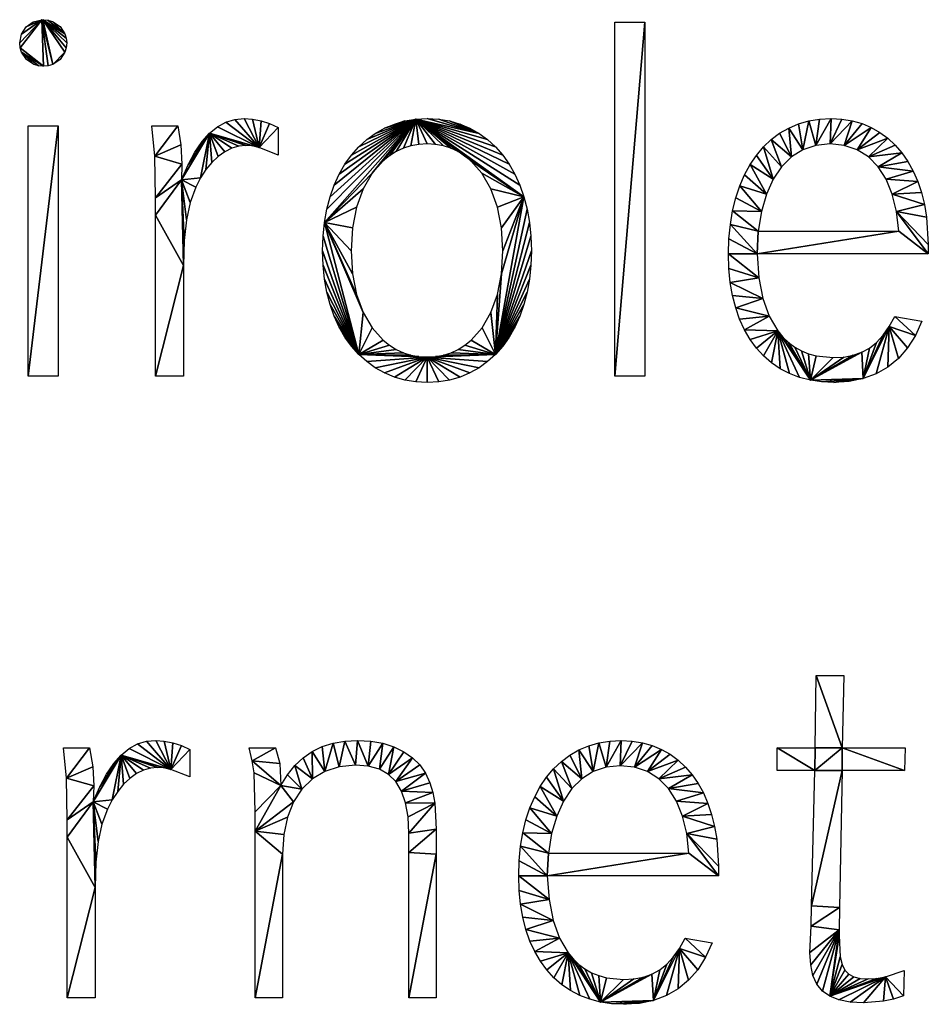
# Model space of a CAD drawing. Header units: millimetres. Extents: x 173.076 to 173.709, y 137.373 to 138.169.
# Tile 2 of 4: x 173.242 to 173.389, y 137.373 to 137.531. Entities that reach past the tile are written whole.
import ezdxf

# ---------------------------------------------------------------- set-up
doc = ezdxf.new("R2010")
doc.units = ezdxf.units.MM

msp = doc.modelspace()

# ---------------------------------------------------------------- linework, layer by layer
for points in [[(173.24205, 137.52681), (173.24198, 137.52759), (173.24556, 137.53134)], [(173.24198, 137.52759), (173.24225, 137.52903), (173.24556, 137.53134)], [(173.24581, 137.52384), (173.24205, 137.52681), (173.24556, 137.53134)], [(173.24225, 137.52903), (173.243, 137.5302), (173.24556, 137.53134)], [(173.243, 137.5302), (173.24413, 137.53101), (173.24556, 137.53134)], [(173.2473, 137.52412), (173.24556, 137.53134), (173.24573, 137.53134)], [(173.24659, 137.52391), (173.24556, 137.53134), (173.2473, 137.52412)], [(173.24581, 137.52384), (173.24556, 137.53134), (173.24659, 137.52391)], [(173.2473, 137.52412), (173.24573, 137.53134), (173.24928, 137.5261)], [(173.24928, 137.5261), (173.24573, 137.53134), (173.24949, 137.52681)], [(173.24949, 137.52681), (173.24573, 137.53134), (173.24956, 137.52759)], [(173.24956, 137.52759), (173.24573, 137.53134), (173.24949, 137.52836)], [(173.24949, 137.52836), (173.24573, 137.53134), (173.24928, 137.52908)], [(173.24928, 137.52908), (173.24573, 137.53134), (173.24653, 137.53126)], [(173.24928, 137.52908), (173.24653, 137.53126), (173.24726, 137.53105)], [(173.24928, 137.52908), (173.24726, 137.53105), (173.24848, 137.53026)], [(173.34282, 137.47389), (173.33796, 137.47389), (173.34282, 137.53092)], [(173.33796, 137.47389), (173.33796, 137.53092), (173.34282, 137.53092)], [(173.24581, 137.52384), (173.24226, 137.5261), (173.24205, 137.52681)], [(173.24581, 137.52384), (173.24501, 137.52391), (173.24226, 137.5261)], [(173.24501, 137.52391), (173.24428, 137.52412), (173.24226, 137.5261)], [(173.24428, 137.52412), (173.24306, 137.52491), (173.24226, 137.5261)], [(173.2473, 137.52412), (173.24928, 137.5261), (173.24849, 137.52491)], [(173.28058, 137.51073), (173.27386, 137.51409), (173.27522, 137.51483)], [(173.28058, 137.51073), (173.27522, 137.51483), (173.27666, 137.51526)], [(173.28058, 137.51073), (173.27666, 137.51526), (173.2782, 137.5154)], [(173.28058, 137.51073), (173.2782, 137.5154), (173.27952, 137.51531)], [(173.28058, 137.51073), (173.27952, 137.51531), (173.2809, 137.51503)], [(173.28058, 137.51073), (173.2809, 137.51503), (173.28229, 137.51458)], [(173.28058, 137.51073), (173.28229, 137.51458), (173.28366, 137.51395)], [(173.29114, 137.49865), (173.30586, 137.5153), (173.29882, 137.50657)], [(173.29114, 137.49865), (173.29152, 137.50077), (173.30586, 137.5153)], [(173.29152, 137.50077), (173.29205, 137.50278), (173.30586, 137.5153)], [(173.29205, 137.50278), (173.29271, 137.50466), (173.30586, 137.5153)], [(173.29271, 137.50466), (173.29351, 137.50641), (173.30586, 137.5153)], [(173.29351, 137.50641), (173.29444, 137.50803), (173.30586, 137.5153)], [(173.29444, 137.50803), (173.29549, 137.50951), (173.30586, 137.5153)], [(173.29549, 137.50951), (173.29666, 137.51083), (173.30586, 137.5153)], [(173.29666, 137.51083), (173.29794, 137.512), (173.30586, 137.5153)], [(173.29794, 137.512), (173.29933, 137.51301), (173.30586, 137.5153)], [(173.29882, 137.50657), (173.30586, 137.5153), (173.3006, 137.50858)], [(173.29933, 137.51301), (173.30082, 137.51386), (173.30586, 137.5153)], [(173.3006, 137.50858), (173.30586, 137.5153), (173.30161, 137.50939)], [(173.30082, 137.51386), (173.30409, 137.51501), (173.30586, 137.5153)], [(173.30082, 137.51386), (173.30241, 137.51452), (173.30409, 137.51501)], [(173.30161, 137.50939), (173.30586, 137.5153), (173.30269, 137.51007)], [(173.30269, 137.51007), (173.30586, 137.5153), (173.30385, 137.5106)], [(173.30385, 137.5106), (173.30586, 137.5153), (173.30507, 137.51099)], [(173.30507, 137.51099), (173.30586, 137.5153), (173.30636, 137.51123)], [(173.31606, 137.51301), (173.30586, 137.5153), (173.3077, 137.5154)], [(173.32329, 137.50278), (173.31374, 137.50939), (173.30586, 137.5153)], [(173.31374, 137.50939), (173.31267, 137.51007), (173.30586, 137.5153)], [(173.31267, 137.51007), (173.31152, 137.5106), (173.30586, 137.5153)], [(173.31152, 137.5106), (173.31031, 137.51099), (173.30586, 137.5153)], [(173.31031, 137.51099), (173.30903, 137.51123), (173.30586, 137.5153)], [(173.30903, 137.51123), (173.3077, 137.51131), (173.30586, 137.5153)], [(173.30636, 137.51123), (173.30586, 137.5153), (173.3077, 137.51131)], [(173.32329, 137.50278), (173.30586, 137.5153), (173.32263, 137.50466)], [(173.32263, 137.50466), (173.30586, 137.5153), (173.32183, 137.50641)], [(173.32183, 137.50641), (173.30586, 137.5153), (173.32091, 137.50803)], [(173.32091, 137.50803), (173.30586, 137.5153), (173.31987, 137.50951)], [(173.31987, 137.50951), (173.30586, 137.5153), (173.31871, 137.51083)], [(173.31871, 137.51083), (173.30586, 137.5153), (173.31744, 137.512)], [(173.31744, 137.512), (173.30586, 137.5153), (173.31606, 137.51301)], [(173.31606, 137.51301), (173.3077, 137.5154), (173.30955, 137.5153)], [(173.31606, 137.51301), (173.30955, 137.5153), (173.31131, 137.51501)], [(173.31606, 137.51301), (173.31131, 137.51501), (173.31299, 137.51452)], [(173.31606, 137.51301), (173.31299, 137.51452), (173.31457, 137.51386)], [(173.36829, 137.51037), (173.366, 137.51386), (173.36757, 137.51453)], [(173.36829, 137.51037), (173.36757, 137.51453), (173.36923, 137.51501)], [(173.36829, 137.51037), (173.36923, 137.51501), (173.37036, 137.51107)], [(173.37036, 137.51107), (173.36923, 137.51501), (173.37098, 137.5153)], [(173.37036, 137.51107), (173.37098, 137.5153), (173.37283, 137.5154)], [(173.37036, 137.51107), (173.37283, 137.5154), (173.37266, 137.51131)], [(173.37266, 137.51131), (173.37283, 137.5154), (173.37458, 137.51531)], [(173.37266, 137.51131), (173.37458, 137.51531), (173.37624, 137.51503)], [(173.37497, 137.51107), (173.37266, 137.51131), (173.37624, 137.51503)], [(173.37497, 137.51107), (173.37624, 137.51503), (173.37782, 137.51458)], [(173.37497, 137.51107), (173.37782, 137.51458), (173.37931, 137.51396)], [(173.2482, 137.47389), (173.24334, 137.47389), (173.2482, 137.51421)], [(173.24334, 137.47389), (173.24334, 137.51421), (173.2482, 137.51421)], [(173.26378, 137.50934), (173.26329, 137.51421), (173.26746, 137.51421)], [(173.26378, 137.50934), (173.26746, 137.51421), (173.26799, 137.51114)], [(173.26806, 137.50551), (173.27259, 137.51305), (173.27115, 137.50583)], [(173.26806, 137.50551), (173.26913, 137.50792), (173.27259, 137.51305)], [(173.26913, 137.50792), (173.27023, 137.50997), (173.27259, 137.51305)], [(173.27023, 137.50997), (173.27138, 137.51168), (173.27259, 137.51305)], [(173.27115, 137.50583), (173.27259, 137.51305), (173.27202, 137.50717)], [(173.27202, 137.50717), (173.27259, 137.51305), (173.27298, 137.50832)], [(173.28058, 137.51073), (173.27259, 137.51305), (173.27386, 137.51409)], [(173.2795, 137.51098), (173.27846, 137.51105), (173.27259, 137.51305)], [(173.28058, 137.51073), (173.2795, 137.51098), (173.27259, 137.51305)], [(173.27731, 137.51094), (173.27259, 137.51305), (173.27846, 137.51105)], [(173.27618, 137.5106), (173.27259, 137.51305), (173.27731, 137.51094)], [(173.27507, 137.51005), (173.27259, 137.51305), (173.27618, 137.5106)], [(173.274, 137.50929), (173.27259, 137.51305), (173.27507, 137.51005)], [(173.27298, 137.50832), (173.27259, 137.51305), (173.274, 137.50929)], [(173.28366, 137.50952), (173.28058, 137.51073), (173.28366, 137.51395)], [(173.36645, 137.50922), (173.36317, 137.512), (173.36453, 137.51302)], [(173.36645, 137.50922), (173.36453, 137.51302), (173.366, 137.51386)], [(173.36645, 137.50922), (173.366, 137.51386), (173.36829, 137.51037)], [(173.37705, 137.51037), (173.37497, 137.51107), (173.37931, 137.51396)], [(173.37705, 137.51037), (173.37931, 137.51396), (173.3807, 137.51317)], [(173.37705, 137.51037), (173.3807, 137.51317), (173.38199, 137.51222)], [(173.26814, 137.50807), (173.26378, 137.50934), (173.26799, 137.51114)], [(173.36485, 137.50763), (173.36192, 137.51082), (173.36317, 137.512)], [(173.36485, 137.50763), (173.36317, 137.512), (173.36645, 137.50922)], [(173.37887, 137.50922), (173.37705, 137.51037), (173.38199, 137.51222)], [(173.37887, 137.50922), (173.38199, 137.51222), (173.38317, 137.51111)], [(173.3635, 137.50563), (173.36079, 137.50947), (173.36192, 137.51082)], [(173.3635, 137.50563), (173.36192, 137.51082), (173.36485, 137.50763)], [(173.37887, 137.50922), (173.38317, 137.51111), (173.38425, 137.50986)], [(173.38044, 137.50763), (173.37887, 137.50922), (173.38425, 137.50986)], [(173.38044, 137.50763), (173.38425, 137.50986), (173.38522, 137.50846)], [(173.26388, 137.50262), (173.26378, 137.50934), (173.26814, 137.50807)], [(173.26388, 137.50262), (173.26814, 137.50807), (173.26806, 137.50551)], [(173.32329, 137.50278), (173.31474, 137.50858), (173.31374, 137.50939)], [(173.32329, 137.50278), (173.31652, 137.50657), (173.31474, 137.50858)], [(173.36241, 137.50322), (173.35887, 137.50632), (173.35977, 137.50797)], [(173.3635, 137.50563), (173.35977, 137.50797), (173.36079, 137.50947)], [(173.36241, 137.50322), (173.35977, 137.50797), (173.3635, 137.50563)], [(173.38607, 137.50692), (173.38044, 137.50763), (173.38522, 137.50846)], [(173.29114, 137.49865), (173.29882, 137.50657), (173.29738, 137.50407)], [(173.32329, 137.50278), (173.31795, 137.50407), (173.31652, 137.50657)], [(173.38172, 137.50563), (173.38044, 137.50763), (173.38607, 137.50692)], [(173.3868, 137.50526), (173.38172, 137.50563), (173.38607, 137.50692)], [(173.2684, 137.4917), (173.26388, 137.4998), (173.26806, 137.50551)], [(173.26388, 137.4998), (173.26388, 137.50262), (173.26806, 137.50551)], [(173.27036, 137.50432), (173.26806, 137.50551), (173.27115, 137.50583)], [(173.26948, 137.50189), (173.26806, 137.50551), (173.27036, 137.50432)], [(173.26887, 137.49909), (173.26806, 137.50551), (173.26948, 137.50189)], [(173.26852, 137.49576), (173.26806, 137.50551), (173.26887, 137.49909)], [(173.2684, 137.4917), (173.26806, 137.50551), (173.26852, 137.49576)], [(173.36241, 137.50322), (173.3581, 137.50453), (173.35887, 137.50632)], [(173.3827, 137.50322), (173.38172, 137.50563), (173.3868, 137.50526)], [(173.3827, 137.50322), (173.3868, 137.50526), (173.38741, 137.50346)], [(173.29114, 137.49865), (173.29738, 137.50407), (173.29632, 137.50113)], [(173.31901, 137.50113), (173.31795, 137.50407), (173.32329, 137.50278)], [(173.36159, 137.50042), (173.35746, 137.5026), (173.3581, 137.50453)], [(173.36159, 137.50042), (173.3581, 137.50453), (173.36241, 137.50322)], [(173.38789, 137.50154), (173.3827, 137.50322), (173.38741, 137.50346)], [(173.38338, 137.50042), (173.3827, 137.50322), (173.38789, 137.50154)], [(173.31871, 137.47739), (173.31967, 137.49039), (173.32329, 137.50278)], [(173.31871, 137.47739), (173.32329, 137.50278), (173.32381, 137.50077)], [(173.31967, 137.49779), (173.31901, 137.50113), (173.32329, 137.50278)], [(173.31967, 137.49039), (173.31989, 137.49409), (173.32329, 137.50278)], [(173.31989, 137.49409), (173.31967, 137.49779), (173.32329, 137.50278)], [(173.36159, 137.50042), (173.35695, 137.50053), (173.35746, 137.5026)], [(173.29566, 137.49779), (173.29114, 137.49865), (173.29632, 137.50113)], [(173.31871, 137.47739), (173.32381, 137.50077), (173.32419, 137.49865)], [(173.36106, 137.49724), (173.35659, 137.49833), (173.35695, 137.50053)], [(173.36106, 137.49724), (173.35695, 137.50053), (173.36159, 137.50042)], [(173.38823, 137.49951), (173.38338, 137.50042), (173.38789, 137.50154)], [(173.38851, 137.49512), (173.38338, 137.50042), (173.38823, 137.49951)], [(173.38851, 137.49357), (173.38338, 137.50042), (173.38851, 137.49512)], [(173.38851, 137.49357), (173.38374, 137.49724), (173.38338, 137.50042)], [(173.26388, 137.47389), (173.26388, 137.4998), (173.2684, 137.4917)], [(173.29666, 137.47739), (173.2909, 137.49642), (173.29114, 137.49865)], [(173.29543, 137.49409), (173.29114, 137.49865), (173.29566, 137.49779)], [(173.29566, 137.49039), (173.29114, 137.49865), (173.29543, 137.49409)], [(173.29632, 137.48706), (173.29114, 137.49865), (173.29566, 137.49039)], [(173.29738, 137.48414), (173.29114, 137.49865), (173.29632, 137.48706)], [(173.29666, 137.47739), (173.29114, 137.49865), (173.29738, 137.48414)], [(173.31871, 137.47739), (173.32419, 137.49865), (173.32442, 137.49642)], [(173.36089, 137.49357), (173.35636, 137.49601), (173.35659, 137.49833)], [(173.36089, 137.49357), (173.35659, 137.49833), (173.36106, 137.49724)], [(173.38851, 137.49357), (173.36089, 137.49357), (173.38374, 137.49724)], [(173.36089, 137.49357), (173.36106, 137.49724), (173.38374, 137.49724)], [(173.29666, 137.47739), (173.29082, 137.49409), (173.2909, 137.49642)], [(173.31871, 137.47739), (173.32442, 137.49642), (173.3245, 137.49409)], [(173.36089, 137.49357), (173.35629, 137.49357), (173.35636, 137.49601)], [(173.29666, 137.47739), (173.2909, 137.49176), (173.29082, 137.49409)], [(173.31871, 137.47739), (173.3245, 137.49409), (173.32442, 137.49176)], [(173.36118, 137.48975), (173.35636, 137.49122), (173.35629, 137.49357)], [(173.36118, 137.48975), (173.35629, 137.49357), (173.36089, 137.49357)], [(173.2684, 137.47389), (173.26388, 137.47389), (173.2684, 137.4917)], [(173.29666, 137.47739), (173.29114, 137.48953), (173.2909, 137.49176)], [(173.31871, 137.47739), (173.32442, 137.49176), (173.32419, 137.48953)], [(173.35658, 137.48899), (173.35636, 137.49122), (173.36118, 137.48975)], [(173.29666, 137.47739), (173.29152, 137.48741), (173.29114, 137.48953)], [(173.31871, 137.47739), (173.31902, 137.48706), (173.31967, 137.49039)], [(173.31871, 137.47739), (173.32419, 137.48953), (173.32381, 137.48741)], [(173.36184, 137.4864), (173.35658, 137.48899), (173.36118, 137.48975)], [(173.36184, 137.4864), (173.35695, 137.48688), (173.35658, 137.48899)], [(173.29666, 137.47739), (173.29205, 137.48541), (173.29152, 137.48741)], [(173.31871, 137.47739), (173.32381, 137.48741), (173.32329, 137.48541)], [(173.31871, 137.47739), (173.31797, 137.48414), (173.31902, 137.48706)], [(173.35745, 137.48491), (173.35695, 137.48688), (173.36184, 137.4864)], [(173.36287, 137.48353), (173.35745, 137.48491), (173.36184, 137.4864)], [(173.29666, 137.47739), (173.29271, 137.48354), (173.29205, 137.48541)], [(173.29666, 137.47739), (173.29738, 137.48414), (173.29882, 137.48165)], [(173.31871, 137.47739), (173.31655, 137.48165), (173.31797, 137.48414)], [(173.31871, 137.47739), (173.32329, 137.48541), (173.32263, 137.48354)], [(173.35809, 137.48307), (173.35745, 137.48491), (173.36287, 137.48353)], [(173.29666, 137.47739), (173.29351, 137.48179), (173.29271, 137.48354)], [(173.31871, 137.47739), (173.32263, 137.48354), (173.32183, 137.48179)], [(173.35887, 137.48136), (173.35809, 137.48307), (173.36287, 137.48353)], [(173.36425, 137.48117), (173.35887, 137.48136), (173.36287, 137.48353)], [(173.38643, 137.48044), (173.3822, 137.48186), (173.38314, 137.48351)], [(173.38643, 137.48044), (173.38314, 137.48351), (173.38749, 137.48275)], [(173.29666, 137.47739), (173.29444, 137.48018), (173.29351, 137.48179)], [(173.29666, 137.47739), (173.29882, 137.48165), (173.3006, 137.47966)], [(173.31871, 137.47739), (173.31478, 137.47966), (173.31655, 137.48165)], [(173.31871, 137.47739), (173.32183, 137.48179), (173.32091, 137.48018)], [(173.35977, 137.4798), (173.35887, 137.48136), (173.36425, 137.48117)], [(173.36081, 137.47839), (173.35977, 137.4798), (173.36425, 137.48117)], [(173.36196, 137.47713), (173.36081, 137.47839), (173.36425, 137.48117)], [(173.36324, 137.47602), (173.36196, 137.47713), (173.36425, 137.48117)], [(173.36464, 137.47507), (173.36324, 137.47602), (173.36425, 137.48117)], [(173.36949, 137.47322), (173.36425, 137.48117), (173.36507, 137.48017)], [(173.36949, 137.47322), (173.36776, 137.47367), (173.36425, 137.48117)], [(173.36776, 137.47367), (173.36615, 137.47429), (173.36425, 137.48117)], [(173.36615, 137.47429), (173.36464, 137.47507), (173.36425, 137.48117)], [(173.37803, 137.47348), (173.38121, 137.48047), (173.3822, 137.48186)], [(173.37803, 137.47348), (173.3822, 137.48186), (173.38012, 137.47426)], [(173.38012, 137.47426), (173.3822, 137.48186), (173.382, 137.47535)], [(173.382, 137.47535), (173.3822, 137.48186), (173.38368, 137.47674)], [(173.38368, 137.47674), (173.3822, 137.48186), (173.38516, 137.47844)], [(173.38516, 137.47844), (173.3822, 137.48186), (173.38643, 137.48044)], [(173.29666, 137.47739), (173.29549, 137.47871), (173.29444, 137.48018)], [(173.29666, 137.47739), (173.3006, 137.47966), (173.30161, 137.47885)], [(173.31871, 137.47739), (173.31378, 137.47885), (173.31478, 137.47966)], [(173.31871, 137.47739), (173.32091, 137.48018), (173.31987, 137.47871)], [(173.36949, 137.47322), (173.36507, 137.48017), (173.36598, 137.4793)], [(173.37803, 137.47348), (173.38016, 137.47932), (173.38121, 137.48047)], [(173.29666, 137.47739), (173.30161, 137.47885), (173.30269, 137.47818)], [(173.29666, 137.47739), (173.30269, 137.47818), (173.30385, 137.47765)], [(173.31871, 137.47739), (173.31155, 137.47765), (173.3127, 137.47818)], [(173.31871, 137.47739), (173.3127, 137.47818), (173.31378, 137.47885)], [(173.36949, 137.47322), (173.36598, 137.4793), (173.36697, 137.47857)], [(173.36949, 137.47322), (173.36697, 137.47857), (173.36805, 137.47796)], [(173.36949, 137.47322), (173.36805, 137.47796), (173.36921, 137.47749)], [(173.37803, 137.47348), (173.37777, 137.47772), (173.37902, 137.47841)], [(173.37803, 137.47348), (173.37902, 137.47841), (173.38016, 137.47932)], [(173.30507, 137.47727), (173.29666, 137.47739), (173.30385, 137.47765)], [(173.30636, 137.47703), (173.29666, 137.47739), (173.30507, 137.47727)], [(173.3077, 137.47695), (173.29666, 137.47739), (173.30636, 137.47703)], [(173.29794, 137.47623), (173.29666, 137.47739), (173.3077, 137.47695)], [(173.29933, 137.47523), (173.29794, 137.47623), (173.3077, 137.47695)], [(173.30082, 137.47439), (173.29933, 137.47523), (173.3077, 137.47695)], [(173.30241, 137.47373), (173.30082, 137.47439), (173.3077, 137.47695)], [(173.30409, 137.47325), (173.30241, 137.47373), (173.3077, 137.47695)], [(173.30586, 137.47296), (173.30409, 137.47325), (173.3077, 137.47695)], [(173.3077, 137.47286), (173.30586, 137.47296), (173.3077, 137.47695)], [(173.3077, 137.47695), (173.30905, 137.47703), (173.31871, 137.47739)], [(173.31744, 137.47623), (173.3077, 137.47695), (173.31871, 137.47739)], [(173.31606, 137.47523), (173.3077, 137.47695), (173.31744, 137.47623)], [(173.31457, 137.47439), (173.3077, 137.47695), (173.31606, 137.47523)], [(173.31299, 137.47373), (173.3077, 137.47695), (173.31457, 137.47439)], [(173.31131, 137.47325), (173.3077, 137.47695), (173.31299, 137.47373)], [(173.30955, 137.47296), (173.3077, 137.47695), (173.31131, 137.47325)], [(173.3077, 137.47286), (173.3077, 137.47695), (173.30955, 137.47296)], [(173.30905, 137.47703), (173.31033, 137.47727), (173.31871, 137.47739)], [(173.31033, 137.47727), (173.31155, 137.47765), (173.31871, 137.47739)], [(173.36949, 137.47322), (173.36921, 137.47749), (173.37045, 137.47715)], [(173.36949, 137.47322), (173.37639, 137.47724), (173.37777, 137.47772)], [(173.36949, 137.47322), (173.37777, 137.47772), (173.37803, 137.47348)], [(173.36949, 137.47322), (173.37487, 137.47696), (173.37639, 137.47724)], [(173.36949, 137.47322), (173.37045, 137.47715), (173.37317, 137.47687)], [(173.36949, 137.47322), (173.37317, 137.47687), (173.37487, 137.47696)], [(173.37132, 137.47295), (173.36949, 137.47322), (173.37803, 137.47348)], [(173.37326, 137.47286), (173.37132, 137.47295), (173.37803, 137.47348)], [(173.37326, 137.47286), (173.37803, 137.47348), (173.37574, 137.47302)], [(173.37463, 137.41396), (173.37028, 137.41396), (173.37045, 137.42564)], [(173.37463, 137.41396), (173.37045, 137.42564), (173.37489, 137.42564)], [(173.26634, 137.41049), (173.25962, 137.41385), (173.26098, 137.41458)], [(173.26634, 137.41049), (173.26098, 137.41458), (173.26242, 137.41501)], [(173.26634, 137.41049), (173.26242, 137.41501), (173.26396, 137.41516)], [(173.26634, 137.41049), (173.26396, 137.41516), (173.26528, 137.41506)], [(173.26634, 137.41049), (173.26528, 137.41506), (173.26666, 137.41478)], [(173.26634, 137.41049), (173.26666, 137.41478), (173.26805, 137.41433)], [(173.26634, 137.41049), (173.26805, 137.41433), (173.26942, 137.41371)], [(173.29119, 137.41016), (173.29077, 137.41415), (173.29253, 137.41471)], [(173.29119, 137.41016), (173.29253, 137.41471), (173.29351, 137.4109)], [(173.29351, 137.4109), (173.29253, 137.41471), (173.29442, 137.41504)], [(173.29351, 137.4109), (173.29442, 137.41504), (173.29612, 137.41115)], [(173.29612, 137.41115), (173.29442, 137.41504), (173.29646, 137.41516)], [(173.2982, 137.41099), (173.29612, 137.41115), (173.29646, 137.41516)], [(173.2982, 137.41099), (173.29646, 137.41516), (173.29859, 137.41504)], [(173.2982, 137.41099), (173.29859, 137.41504), (173.30055, 137.41469)], [(173.29998, 137.4105), (173.2982, 137.41099), (173.30055, 137.41469)], [(173.29998, 137.4105), (173.30055, 137.41469), (173.30234, 137.41412)], [(173.33446, 137.41012), (173.33374, 137.41428), (173.3354, 137.41476)], [(173.33446, 137.41012), (173.3354, 137.41476), (173.33654, 137.41083)], [(173.33654, 137.41083), (173.3354, 137.41476), (173.33715, 137.41506)], [(173.33654, 137.41083), (173.33715, 137.41506), (173.339, 137.41516)], [(173.33654, 137.41083), (173.339, 137.41516), (173.33883, 137.41106)], [(173.33883, 137.41106), (173.339, 137.41516), (173.34075, 137.41506)], [(173.33883, 137.41106), (173.34075, 137.41506), (173.34241, 137.41479)], [(173.34114, 137.41083), (173.33883, 137.41106), (173.34241, 137.41479)], [(173.34114, 137.41083), (173.34241, 137.41479), (173.34399, 137.41433)], [(173.34114, 137.41083), (173.34399, 137.41433), (173.34548, 137.41371)], [(173.24954, 137.40909), (173.24905, 137.41396), (173.25322, 137.41396)], [(173.24954, 137.40909), (173.25322, 137.41396), (173.25376, 137.41089)], [(173.25382, 137.40526), (173.25835, 137.4128), (173.25691, 137.40559)], [(173.25382, 137.40526), (173.25489, 137.40767), (173.25835, 137.4128)], [(173.25489, 137.40767), (173.25599, 137.40972), (173.25835, 137.4128)], [(173.25599, 137.40972), (173.25714, 137.41143), (173.25835, 137.4128)], [(173.25691, 137.40559), (173.25835, 137.4128), (173.25778, 137.40692)], [(173.25778, 137.40692), (173.25835, 137.4128), (173.25874, 137.40808)], [(173.26634, 137.41049), (173.25835, 137.4128), (173.25962, 137.41385)], [(173.26526, 137.41074), (173.26422, 137.41081), (173.25835, 137.4128)], [(173.26634, 137.41049), (173.26526, 137.41074), (173.25835, 137.4128)], [(173.26307, 137.4107), (173.25835, 137.4128), (173.26422, 137.41081)], [(173.26193, 137.41036), (173.25835, 137.4128), (173.26307, 137.4107)], [(173.26083, 137.4098), (173.25835, 137.4128), (173.26193, 137.41036)], [(173.25975, 137.40904), (173.25835, 137.4128), (173.26083, 137.4098)], [(173.25874, 137.40808), (173.25835, 137.4128), (173.25975, 137.40904)], [(173.26942, 137.40928), (173.26634, 137.41049), (173.26942, 137.41371)], [(173.27949, 137.41186), (173.27899, 137.41396), (173.28325, 137.41396)], [(173.28393, 137.41142), (173.27949, 137.41186), (173.28325, 137.41396)], [(173.28918, 137.40896), (173.28769, 137.41234), (173.28916, 137.41336)], [(173.29119, 137.41016), (173.28916, 137.41336), (173.29077, 137.41415)], [(173.28918, 137.40896), (173.28916, 137.41336), (173.29119, 137.41016)], [(173.30147, 137.40968), (173.29998, 137.4105), (173.30234, 137.41412)], [(173.30147, 137.40968), (173.30234, 137.41412), (173.30393, 137.41334)], [(173.30147, 137.40968), (173.30393, 137.41334), (173.30532, 137.41237)], [(173.33262, 137.40897), (173.32935, 137.41176), (173.33071, 137.41277)], [(173.33262, 137.40897), (173.33071, 137.41277), (173.33217, 137.41362)], [(173.33446, 137.41012), (173.33217, 137.41362), (173.33374, 137.41428)], [(173.33262, 137.40897), (173.33217, 137.41362), (173.33446, 137.41012)], [(173.34322, 137.41012), (173.34114, 137.41083), (173.34548, 137.41371)], [(173.34322, 137.41012), (173.34548, 137.41371), (173.34687, 137.41292)], [(173.34322, 137.41012), (173.34687, 137.41292), (173.34816, 137.41197)], [(173.3702, 137.41029), (173.36414, 137.41396), (173.37028, 137.41396)], [(173.3702, 137.41029), (173.36414, 137.41029), (173.36414, 137.41396)], [(173.37463, 137.41029), (173.3702, 137.41029), (173.37463, 137.41396)], [(173.3702, 137.41029), (173.37028, 137.41396), (173.37463, 137.41396)], [(173.38469, 137.41029), (173.37463, 137.41029), (173.37463, 137.41396)], [(173.38469, 137.41029), (173.37463, 137.41396), (173.38477, 137.41396)], [(173.2841, 137.40791), (173.27978, 137.40993), (173.27949, 137.41186)], [(173.2841, 137.40791), (173.27949, 137.41186), (173.28393, 137.41142)], [(173.28918, 137.40896), (173.28636, 137.41109), (173.28769, 137.41234)], [(173.30266, 137.40851), (173.30147, 137.40968), (173.30532, 137.41237)], [(173.30266, 137.40851), (173.30532, 137.41237), (173.30649, 137.4112)], [(173.30266, 137.40851), (173.30649, 137.4112), (173.30744, 137.40985)], [(173.33102, 137.40739), (173.32809, 137.41057), (173.32935, 137.41176)], [(173.33102, 137.40739), (173.32935, 137.41176), (173.33262, 137.40897)], [(173.34505, 137.40897), (173.34322, 137.41012), (173.34816, 137.41197)], [(173.34505, 137.40897), (173.34816, 137.41197), (173.34934, 137.41087)], [(173.25391, 137.40782), (173.24954, 137.40909), (173.25376, 137.41089)], [(173.27993, 137.40365), (173.27978, 137.40993), (173.2841, 137.40791)], [(173.28749, 137.40731), (173.2841, 137.40791), (173.28516, 137.40962)], [(173.28749, 137.40731), (173.28516, 137.40962), (173.28636, 137.41109)], [(173.28749, 137.40731), (173.28636, 137.41109), (173.28918, 137.40896)], [(173.30358, 137.40699), (173.30266, 137.40851), (173.30744, 137.40985)], [(173.30358, 137.40699), (173.30744, 137.40985), (173.30814, 137.40834)], [(173.32967, 137.40538), (173.32696, 137.40923), (173.32809, 137.41057)], [(173.32967, 137.40538), (173.32809, 137.41057), (173.33102, 137.40739)], [(173.34505, 137.40897), (173.34934, 137.41087), (173.35042, 137.40961)], [(173.34661, 137.40739), (173.34505, 137.40897), (173.35042, 137.40961)], [(173.34661, 137.40739), (173.35042, 137.40961), (173.35139, 137.40821)], [(173.3742, 137.38822), (173.36969, 137.38848), (173.37463, 137.41029)], [(173.36969, 137.38848), (173.3702, 137.41029), (173.37463, 137.41029)], [(173.24964, 137.40237), (173.24954, 137.40909), (173.25391, 137.40782)], [(173.30862, 137.40676), (173.30358, 137.40699), (173.30814, 137.40834)], [(173.32967, 137.40538), (173.32594, 137.40773), (173.32696, 137.40923)], [(173.35224, 137.40668), (173.34661, 137.40739), (173.35139, 137.40821)], [(173.24964, 137.40237), (173.25391, 137.40782), (173.25382, 137.40526)], [(173.27993, 137.4005), (173.2841, 137.40791), (173.28614, 137.40526)], [(173.27993, 137.4005), (173.27993, 137.40365), (173.2841, 137.40791)], [(173.28614, 137.40526), (173.2841, 137.40791), (173.28749, 137.40731)], [(173.30422, 137.40511), (173.30358, 137.40699), (173.30862, 137.40676)], [(173.30894, 137.40503), (173.30422, 137.40511), (173.30862, 137.40676)], [(173.32858, 137.40297), (173.32504, 137.40608), (173.32594, 137.40773)], [(173.32858, 137.40297), (173.32594, 137.40773), (173.32967, 137.40538)], [(173.34789, 137.40538), (173.34661, 137.40739), (173.35224, 137.40668)], [(173.35297, 137.40501), (173.34789, 137.40538), (173.35224, 137.40668)], [(173.25416, 137.39145), (173.24964, 137.39956), (173.25382, 137.40526)], [(173.24964, 137.39956), (173.24964, 137.40237), (173.25382, 137.40526)], [(173.25612, 137.40407), (173.25382, 137.40526), (173.25691, 137.40559)], [(173.25524, 137.40165), (173.25382, 137.40526), (173.25612, 137.40407)], [(173.25463, 137.39885), (173.25382, 137.40526), (173.25524, 137.40165)], [(173.25427, 137.39551), (173.25382, 137.40526), (173.25463, 137.39885)], [(173.25416, 137.39145), (173.25382, 137.40526), (173.25427, 137.39551)], [(173.27993, 137.4005), (173.28614, 137.40526), (173.28516, 137.4028)], [(173.30461, 137.40286), (173.30422, 137.40511), (173.30894, 137.40503)], [(173.30473, 137.40023), (173.30461, 137.40286), (173.30894, 137.40503)], [(173.30473, 137.40023), (173.30894, 137.40503), (173.30916, 137.40084)], [(173.32858, 137.40297), (173.32427, 137.40429), (173.32504, 137.40608)], [(173.34887, 137.40297), (173.34789, 137.40538), (173.35297, 137.40501)], [(173.34887, 137.40297), (173.35297, 137.40501), (173.35357, 137.40321)], [(173.32776, 137.40017), (173.32363, 137.40235), (173.32427, 137.40429)], [(173.32776, 137.40017), (173.32427, 137.40429), (173.32858, 137.40297)], [(173.35405, 137.40129), (173.34887, 137.40297), (173.35357, 137.40321)], [(173.28456, 137.39999), (173.27993, 137.4005), (173.28516, 137.4028)], [(173.32776, 137.40017), (173.32312, 137.40028), (173.32363, 137.40235)], [(173.34955, 137.40017), (173.34887, 137.40297), (173.35405, 137.40129)], [(173.27993, 137.37364), (173.27993, 137.4005), (173.28435, 137.39682)], [(173.28435, 137.39682), (173.27993, 137.4005), (173.28456, 137.39999)], [(173.30473, 137.39708), (173.30473, 137.40023), (173.30916, 137.40084)], [(173.30916, 137.39682), (173.30473, 137.39708), (173.30916, 137.40084)], [(173.32724, 137.397), (173.32276, 137.39809), (173.32312, 137.40028)], [(173.32724, 137.397), (173.32312, 137.40028), (173.32776, 137.40017)], [(173.3544, 137.39926), (173.34955, 137.40017), (173.35405, 137.40129)], [(173.35468, 137.39486), (173.34955, 137.40017), (173.3544, 137.39926)], [(173.35468, 137.39333), (173.34955, 137.40017), (173.35468, 137.39486)], [(173.35468, 137.39333), (173.34991, 137.397), (173.34955, 137.40017)], [(173.24964, 137.37364), (173.24964, 137.39956), (173.25416, 137.39145)], [(173.30473, 137.37364), (173.30473, 137.39708), (173.30916, 137.39682)], [(173.32706, 137.39333), (173.32253, 137.39577), (173.32276, 137.39809)], [(173.32706, 137.39333), (173.32276, 137.39809), (173.32724, 137.397)], [(173.35468, 137.39333), (173.32706, 137.39333), (173.34991, 137.397)], [(173.32706, 137.39333), (173.32724, 137.397), (173.34991, 137.397)], [(173.28435, 137.37364), (173.27993, 137.37364), (173.28435, 137.39682)], [(173.30916, 137.37364), (173.30473, 137.37364), (173.30916, 137.39682)], [(173.32706, 137.39333), (173.32246, 137.39333), (173.32253, 137.39577)], [(173.32735, 137.3895), (173.32253, 137.39098), (173.32246, 137.39333)], [(173.32735, 137.3895), (173.32246, 137.39333), (173.32706, 137.39333)], [(173.25416, 137.37364), (173.24964, 137.37364), (173.25416, 137.39145)], [(173.32276, 137.38874), (173.32253, 137.39098), (173.32735, 137.3895)], [(173.32801, 137.38615), (173.32276, 137.38874), (173.32735, 137.3895)], [(173.32801, 137.38615), (173.32312, 137.38664), (173.32276, 137.38874)], [(173.3696, 137.38523), (173.36969, 137.38848), (173.3742, 137.38822)], [(173.37412, 137.38464), (173.3696, 137.38523), (173.3742, 137.38822)], [(173.32362, 137.38466), (173.32312, 137.38664), (173.32801, 137.38615)], [(173.32904, 137.38329), (173.32362, 137.38466), (173.32801, 137.38615)], [(173.32427, 137.38282), (173.32362, 137.38466), (173.32904, 137.38329)], [(173.36943, 137.38098), (173.3696, 137.38523), (173.37412, 137.38464)], [(173.36955, 137.37896), (173.36943, 137.38098), (173.37412, 137.38464)], [(173.36991, 137.37726), (173.36955, 137.37896), (173.37412, 137.38464)], [(173.37054, 137.37586), (173.36991, 137.37726), (173.37412, 137.38464)], [(173.37144, 137.37475), (173.37054, 137.37586), (173.37412, 137.38464)], [(173.37262, 137.37391), (173.37144, 137.37475), (173.37412, 137.38464)], [(173.37262, 137.37391), (173.37412, 137.38464), (173.37412, 137.3837)], [(173.32504, 137.38112), (173.32427, 137.38282), (173.32904, 137.38329)], [(173.33042, 137.38092), (173.32504, 137.38112), (173.32904, 137.38329)], [(173.3526, 137.3802), (173.34837, 137.38162), (173.34931, 137.38327)], [(173.3526, 137.3802), (173.34931, 137.38327), (173.35366, 137.38251)], [(173.37262, 137.37391), (173.37412, 137.3837), (173.37432, 137.38027)], [(173.32595, 137.37956), (173.32504, 137.38112), (173.33042, 137.38092)], [(173.3442, 137.37324), (173.34738, 137.38022), (173.34837, 137.38162)], [(173.3442, 137.37324), (173.34837, 137.38162), (173.34629, 137.37402)], [(173.34629, 137.37402), (173.34837, 137.38162), (173.34817, 137.3751)], [(173.34817, 137.3751), (173.34837, 137.38162), (173.34985, 137.37649)], [(173.34985, 137.37649), (173.34837, 137.38162), (173.35133, 137.37819)], [(173.35133, 137.37819), (173.34837, 137.38162), (173.3526, 137.3802)], [(173.32698, 137.37815), (173.32595, 137.37956), (173.33042, 137.38092)], [(173.32814, 137.37688), (173.32698, 137.37815), (173.33042, 137.38092)], [(173.32941, 137.37578), (173.32814, 137.37688), (173.33042, 137.38092)], [(173.33081, 137.37483), (173.32941, 137.37578), (173.33042, 137.38092)], [(173.33566, 137.37298), (173.33042, 137.38092), (173.33124, 137.37992)], [(173.33566, 137.37298), (173.33393, 137.37342), (173.33042, 137.38092)], [(173.33393, 137.37342), (173.33231, 137.37404), (173.33042, 137.38092)], [(173.33231, 137.37404), (173.33081, 137.37483), (173.33042, 137.38092)], [(173.33566, 137.37298), (173.33124, 137.37992), (173.33215, 137.37905)], [(173.3442, 137.37324), (173.34633, 137.37907), (173.34738, 137.38022)], [(173.37262, 137.37391), (173.37432, 137.38027), (173.37461, 137.37905)], [(173.33566, 137.37298), (173.33215, 137.37905), (173.33314, 137.37832)], [(173.33566, 137.37298), (173.33314, 137.37832), (173.33422, 137.37771)], [(173.3442, 137.37324), (173.34394, 137.37747), (173.34519, 137.37816)], [(173.3442, 137.37324), (173.34519, 137.37816), (173.34633, 137.37907)], [(173.37262, 137.37391), (173.37461, 137.37905), (173.37506, 137.37813)], [(173.37262, 137.37391), (173.37506, 137.37813), (173.37568, 137.37746)], [(173.38452, 137.37398), (173.38161, 137.37707), (173.3846, 137.37808)], [(173.33566, 137.37298), (173.33422, 137.37771), (173.33538, 137.37724)], [(173.33566, 137.37298), (173.33538, 137.37724), (173.33662, 137.37689)], [(173.33566, 137.37298), (173.34256, 137.37699), (173.34394, 137.37747)], [(173.33566, 137.37298), (173.34394, 137.37747), (173.3442, 137.37324)], [(173.33566, 137.37298), (173.34104, 137.37671), (173.34256, 137.37699)], [(173.33566, 137.37298), (173.33662, 137.37689), (173.33934, 137.37662)], [(173.33566, 137.37298), (173.33934, 137.37662), (173.34104, 137.37671)], [(173.37262, 137.37391), (173.37568, 137.37746), (173.37649, 137.37702)], [(173.37262, 137.37391), (173.38016, 137.3768), (173.38161, 137.37707)], [(173.37411, 137.37332), (173.37262, 137.37391), (173.38161, 137.37707)], [(173.37262, 137.37391), (173.37649, 137.37702), (173.37753, 137.37678)], [(173.37262, 137.37391), (173.37881, 137.37671), (173.38016, 137.3768)], [(173.37262, 137.37391), (173.37753, 137.37678), (173.37881, 137.37671)], [(173.37591, 137.37298), (173.37411, 137.37332), (173.38161, 137.37707)], [(173.37804, 137.37287), (173.37591, 137.37298), (173.38161, 137.37707)], [(173.37804, 137.37287), (173.38161, 137.37707), (173.38131, 137.37311)], [(173.38131, 137.37311), (173.38161, 137.37707), (173.3829, 137.37345)], [(173.3829, 137.37345), (173.38161, 137.37707), (173.38452, 137.37398)], [(173.33749, 137.37271), (173.33566, 137.37298), (173.3442, 137.37324)], [(173.33942, 137.37262), (173.33749, 137.37271), (173.3442, 137.37324)], [(173.33942, 137.37262), (173.3442, 137.37324), (173.34191, 137.37277)]]:
    msp.add_3dface(points)

doc.saveas('drawing.dxf')
